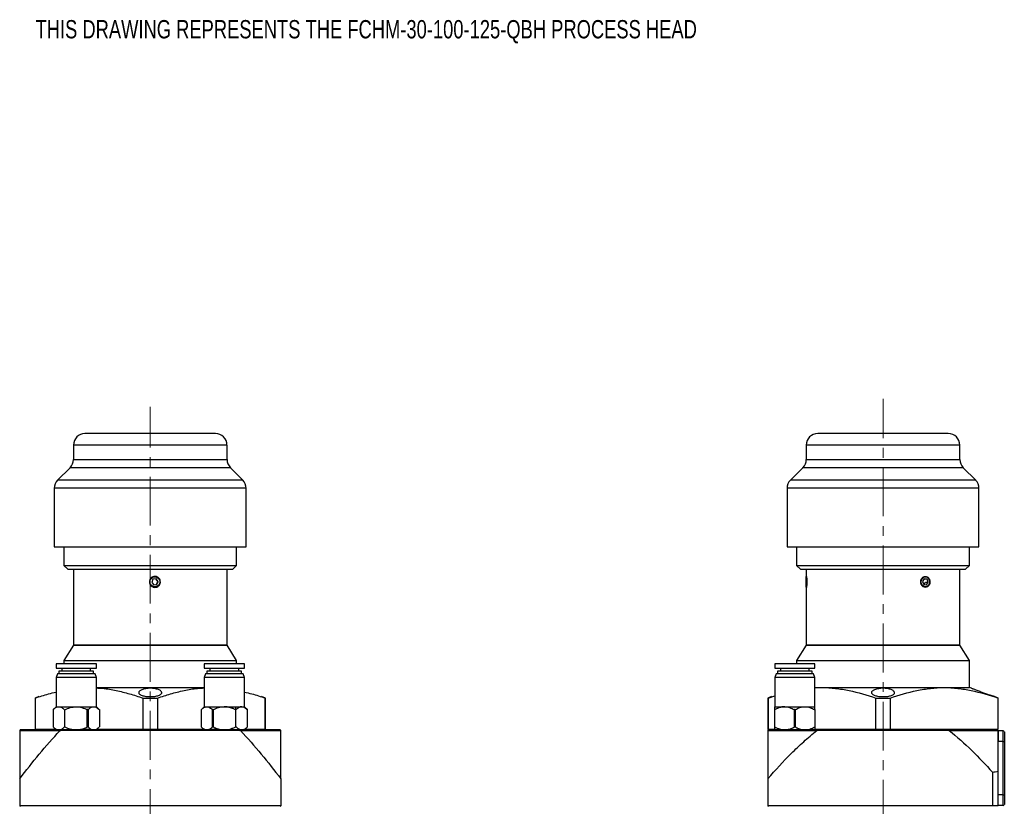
# Model space of a CAD drawing. Header units: inches. Extents: x 2.7 to 30.9, y 2.6 to 27.9.
# Tile 4 of 20: x 3.9 to 14, y 18.6 to 26.7. Entities that reach past the tile are written whole.
import ezdxf

# ---------------------------------------------------------------- set-up
doc = ezdxf.new("R2010")
doc.units = ezdxf.units.IN
doc.header["$MEASUREMENT"] = 0
doc.linetypes.add('CENTERX2', pattern=[0.8, 0.5, -0.1, 0.1, -0.1])
doc.styles.add('SLDTEXTSTYLE0', font='TXT', dxfattribs={"width": 0.75})

msp = doc.modelspace()

# ---------------------------------------------------------------- linework, layer by layer
at = {"color": 7, "linetype": 'CENTERX2', "lineweight": 18}
for p, q in [((12.74, 8.764), (12.74, 22.766)), ((5.226, 8.669), (5.226, 22.687))]:
    msp.add_line(p, q, dxfattribs=at)
at = {"color": 7, "linetype": 'Continuous', "lineweight": 25}
for p, q in [((4.439, 22.293), (4.439, 22.145)), ((6.014, 22.145), (6.014, 22.293)), ((11.953, 22.293), (11.953, 22.145)), ((13.527, 22.145), (13.527, 22.293)), ((4.404, 22.062), (4.276, 21.934)), ((6.176, 21.934), (6.048, 22.062)), ((11.918, 22.062), (11.79, 21.934)), ((13.69, 21.934), (13.562, 22.062)), ((4.242, 21.851), (4.242, 21.25)), ((6.21, 21.25), (6.21, 21.851)), ((11.756, 21.851), (11.756, 21.25)), ((13.724, 21.25), (13.724, 21.851)), ((4.242, 21.25), (5.226, 21.25)), ((4.34, 21.25), (4.34, 21.061)), ((5.226, 21.25), (6.21, 21.25)), ((6.112, 21.061), (6.112, 21.25)), ((11.756, 21.25), (13.724, 21.25)), ((11.854, 21.25), (11.854, 21.061)), ((13.626, 21.061), (13.626, 21.25)), ((4.34, 21.061), (4.38, 21.022)), ((4.34, 21.061), (5.226, 21.061)), ((4.38, 21.022), (6.073, 21.022)), ((4.439, 21.022), (4.439, 20.246)), ((5.226, 21.061), (6.112, 21.061)), ((6.014, 20.246), (6.014, 21.022)), ((6.073, 21.022), (6.112, 21.061)), ((11.854, 21.061), (11.894, 21.022)), ((11.854, 21.061), (13.626, 21.061)), ((11.894, 21.022), (13.586, 21.022)), ((11.953, 21.022), (11.953, 20.937)), ((13.527, 20.246), (13.527, 21.022)), ((13.586, 21.022), (13.626, 21.061)), ((5.253, 20.918), (5.241, 20.887)), ((5.287, 20.923), (5.253, 20.918)), ((5.305, 20.897), (5.284, 20.923)), ((5.308, 20.897), (5.287, 20.923)), ((11.953, 20.918), (11.952, 20.887)), ((11.955, 20.923), (11.953, 20.918)), ((11.953, 20.918), (11.955, 20.918)), ((11.956, 20.897), (11.955, 20.923)), ((13.163, 20.923), (13.146, 20.895)), ((13.165, 20.919), (13.161, 20.92)), ((13.191, 20.919), (13.163, 20.923)), ((13.191, 20.919), (13.165, 20.919)), ((13.203, 20.888), (13.191, 20.919)), ((5.241, 20.887), (5.262, 20.86)), ((5.261, 20.86), (5.292, 20.865)), ((5.262, 20.86), (5.295, 20.865)), ((5.292, 20.865), (5.305, 20.897)), ((5.295, 20.865), (5.292, 20.865)), ((5.295, 20.865), (5.308, 20.897)), ((5.308, 20.897), (5.305, 20.897)), ((11.952, 20.887), (11.953, 20.86)), ((11.952, 20.887), (11.956, 20.887)), ((11.953, 20.86), (11.955, 20.865)), ((11.953, 20.847), (11.953, 20.246)), ((11.955, 20.865), (11.956, 20.897)), ((13.146, 20.895), (13.158, 20.864)), ((13.158, 20.864), (13.186, 20.861)), ((13.162, 20.864), (13.177, 20.888)), ((13.177, 20.888), (13.203, 20.888)), ((13.186, 20.861), (13.203, 20.888)), ((4.439, 20.242), (4.34, 20.085)), ((4.439, 20.246), (4.443, 20.242)), ((4.439, 20.246), (5.226, 20.246)), ((4.439, 20.242), (5.226, 20.242)), ((5.226, 20.246), (6.014, 20.246)), ((5.226, 20.242), (6.014, 20.242)), ((6.01, 20.242), (6.014, 20.246)), ((6.112, 20.085), (6.014, 20.242)), ((11.953, 20.242), (11.854, 20.085)), ((11.953, 20.246), (11.957, 20.242)), ((11.953, 20.246), (13.527, 20.246)), ((11.953, 20.242), (13.527, 20.242)), ((13.523, 20.242), (13.527, 20.246)), ((13.626, 20.085), (13.527, 20.242)), ((4.26, 20.051), (4.26, 20.007)), ((4.467, 20.051), (4.26, 20.051)), ((4.26, 20.007), (4.467, 20.007)), ((4.319, 20.007), (4.319, 19.977)), ((4.34, 20.085), (4.34, 20.051)), ((4.34, 20.085), (5.853, 20.085)), ((4.674, 20.051), (4.467, 20.051)), ((4.467, 20.007), (4.674, 20.007)), ((4.615, 19.977), (4.615, 20.007)), ((4.674, 20.007), (4.674, 20.051)), ((5.779, 20.051), (5.779, 20.007)), ((5.985, 20.051), (5.779, 20.051)), ((5.779, 20.007), (5.985, 20.007)), ((5.838, 20.007), (5.838, 19.977)), ((5.853, 20.085), (6.112, 20.085)), ((6.192, 20.051), (5.985, 20.051)), ((5.985, 20.007), (6.192, 20.007)), ((6.112, 20.051), (6.112, 20.085)), ((6.133, 19.977), (6.133, 20.007)), ((6.192, 20.007), (6.192, 20.051)), ((11.629, 20.051), (11.629, 20.007)), ((12.042, 20.051), (11.629, 20.051)), ((11.629, 20.007), (12.042, 20.007)), ((11.688, 20.007), (11.688, 19.977)), ((11.854, 20.085), (11.854, 20.051)), ((11.854, 20.085), (12.114, 20.085)), ((11.983, 19.977), (11.983, 20.007)), ((12.042, 20.007), (12.042, 20.051)), ((12.114, 20.085), (13.626, 20.085)), ((13.626, 19.809), (13.626, 20.085)), ((4.274, 19.948), (4.26, 19.913)), ((4.26, 19.913), (4.26, 19.612)), ((4.467, 19.913), (4.26, 19.913)), ((4.467, 19.948), (4.274, 19.948)), ((4.29, 19.977), (4.29, 19.948)), ((4.467, 19.977), (4.29, 19.977)), ((4.644, 19.977), (4.467, 19.977)), ((4.66, 19.948), (4.467, 19.948)), ((4.674, 19.913), (4.467, 19.913)), ((4.644, 19.948), (4.644, 19.977)), ((4.674, 19.913), (4.66, 19.948)), ((4.674, 19.612), (4.674, 19.913)), ((5.793, 19.948), (5.779, 19.913)), ((5.779, 19.913), (5.779, 19.612)), ((5.985, 19.913), (5.779, 19.913)), ((5.985, 19.948), (5.793, 19.948)), ((5.808, 19.977), (5.808, 19.948)), ((5.985, 19.977), (5.808, 19.977)), ((6.163, 19.977), (5.985, 19.977)), ((6.178, 19.948), (5.985, 19.948)), ((6.192, 19.913), (5.985, 19.913)), ((6.163, 19.948), (6.163, 19.977)), ((6.192, 19.913), (6.178, 19.948)), ((6.192, 19.612), (6.192, 19.913)), ((11.643, 19.948), (11.629, 19.913)), ((11.629, 19.913), (11.629, 19.612)), ((12.042, 19.913), (11.629, 19.913)), ((12.028, 19.948), (11.643, 19.948)), ((11.658, 19.977), (11.658, 19.948)), ((12.012, 19.977), (11.658, 19.977)), ((12.012, 19.948), (12.012, 19.977)), ((12.042, 19.913), (12.028, 19.948)), ((12.042, 19.612), (12.042, 19.913)), ((4.674, 19.809), (5.779, 19.809)), ((12.042, 19.805), (12.114, 19.809)), ((12.042, 19.809), (12.114, 19.809)), ((12.114, 19.809), (13.366, 19.809)), ((13.366, 19.809), (13.626, 19.809)), ((13.646, 19.802), (13.626, 19.809)), ((4.084, 19.716), (4.045, 19.702)), ((4.045, 19.702), (4.045, 19.384)), ((4.045, 19.702), (4.047, 19.702)), ((4.047, 19.702), (4.047, 19.384)), ((5.152, 19.384), (5.152, 19.702)), ((5.152, 19.702), (5.3, 19.702)), ((5.3, 19.702), (5.3, 19.384)), ((6.407, 19.702), (6.368, 19.716)), ((6.405, 19.384), (6.405, 19.702)), ((6.405, 19.702), (6.407, 19.702)), ((6.407, 19.384), (6.407, 19.702)), ((11.598, 19.716), (11.559, 19.702)), ((11.559, 19.702), (11.559, 19.384)), ((11.559, 19.702), (11.561, 19.702)), ((11.561, 19.702), (11.629, 19.723)), ((11.561, 19.702), (11.561, 19.384)), ((12.666, 19.384), (12.666, 19.702)), ((12.666, 19.702), (12.814, 19.702)), ((12.814, 19.702), (12.814, 19.384)), ((13.921, 19.702), (13.882, 19.716)), ((13.919, 19.384), (13.919, 19.702)), ((13.919, 19.702), (13.921, 19.702)), ((13.921, 19.384), (13.921, 19.702)), ((4.26, 19.612), (4.231, 19.583)), ((4.26, 19.612), (4.288, 19.612)), ((4.288, 19.612), (4.467, 19.612)), ((4.467, 19.612), (4.646, 19.612)), ((4.646, 19.612), (4.674, 19.612)), ((4.706, 19.58), (4.674, 19.612)), ((5.779, 19.612), (5.747, 19.58)), ((5.779, 19.612), (5.806, 19.612)), ((5.806, 19.612), (5.985, 19.612)), ((5.985, 19.612), (6.164, 19.612)), ((6.103, 19.584), (6.103, 19.612)), ((6.164, 19.612), (6.192, 19.612)), ((6.222, 19.583), (6.192, 19.612)), ((11.629, 19.612), (11.732, 19.612)), ((11.732, 19.612), (11.939, 19.612)), ((11.939, 19.612), (12.042, 19.612)), ((4.231, 19.583), (4.231, 19.405)), ((4.231, 19.583), (4.231, 19.405)), ((4.231, 19.583), (4.231, 19.583)), ((4.348, 19.583), (4.348, 19.405)), ((4.581, 19.405), (4.581, 19.583)), ((4.589, 19.583), (4.581, 19.583)), ((4.589, 19.583), (4.589, 19.405)), ((4.706, 19.583), (4.706, 19.405)), ((5.747, 19.583), (5.747, 19.405)), ((5.871, 19.583), (5.864, 19.583)), ((5.864, 19.405), (5.864, 19.583)), ((5.871, 19.583), (5.871, 19.405)), ((6.105, 19.405), (6.105, 19.583)), ((6.222, 19.405), (6.222, 19.583)), ((6.222, 19.405), (6.222, 19.583)), ((6.222, 19.583), (6.222, 19.583)), ((11.629, 19.405), (11.629, 19.583)), ((11.84, 19.583), (11.831, 19.583)), ((11.831, 19.405), (11.831, 19.583)), ((11.84, 19.583), (11.84, 19.405)), ((12.042, 19.583), (12.042, 19.405)), ((4.231, 19.405), (4.231, 19.405)), ((4.345, 19.405), (4.342, 19.403)), ((4.581, 19.405), (4.589, 19.405)), ((5.747, 19.408), (5.779, 19.376)), ((5.864, 19.405), (5.871, 19.405)), ((6.222, 19.405), (6.222, 19.405)), ((11.831, 19.405), (11.84, 19.405)), ((3.889, 19.369), (4.3, 19.369)), ((4.333, 19.376), (3.895, 19.376)), ((4.045, 19.384), (4.047, 19.384)), ((4.047, 19.384), (4.26, 19.384)), ((4.301, 19.368), (4.3, 19.369)), ((6.152, 19.368), (4.301, 19.368)), ((6.119, 19.376), (4.333, 19.376)), ((4.523, 19.384), (4.618, 19.384)), ((4.674, 19.384), (5.15, 19.384)), ((5.152, 19.384), (5.3, 19.384)), ((5.156, 19.376), (5.297, 19.376)), ((5.302, 19.384), (5.771, 19.384)), ((5.835, 19.384), (5.929, 19.384)), ((6.557, 19.376), (6.119, 19.376)), ((6.152, 19.369), (6.564, 19.369)), ((6.193, 19.384), (6.405, 19.384)), ((6.405, 19.384), (6.407, 19.384)), ((6.565, 19.368), (6.564, 19.369)), ((11.559, 19.384), (11.561, 19.384)), ((11.56, 19.383), (11.567, 19.376)), ((11.56, 19.369), (12.061, 19.369)), ((11.563, 19.384), (11.629, 19.384)), ((12.105, 19.376), (11.567, 19.376)), ((12.042, 19.384), (12.666, 19.384)), ((12.062, 19.368), (12.061, 19.369)), ((13.418, 19.368), (12.062, 19.368)), ((13.375, 19.376), (12.105, 19.376)), ((12.666, 19.384), (12.814, 19.384)), ((12.814, 19.384), (13.919, 19.384)), ((13.913, 19.376), (13.375, 19.376)), ((13.419, 19.369), (13.92, 19.369)), ((13.919, 19.384), (13.921, 19.384)), ((13.921, 19.367), (13.921, 19.258)), ((13.971, 19.367), (13.921, 19.367)), ((13.971, 19.258), (13.971, 19.367)), ((13.984, 19.354), (13.984, 19.258)), ((13.971, 19.258), (13.921, 19.258)), ((13.971, 18.709), (13.971, 19.258)), ((13.971, 19.258), (13.984, 19.258)), ((13.984, 19.258), (13.984, 18.709)), ((13.862, 18.942), (13.862, 18.596)), ((13.921, 18.596), (13.921, 18.951)), ((3.888, 18.875), (3.888, 18.596)), ((6.565, 18.875), (6.565, 18.596)), ((11.559, 18.875), (11.559, 18.596)), ((13.971, 18.709), (13.921, 18.709)), ((13.971, 18.6), (13.971, 18.709)), ((13.971, 18.709), (13.984, 18.709)), ((13.984, 18.709), (13.984, 18.612)), ((3.895, 18.589), (3.888, 18.596)), ((6.565, 18.596), (3.888, 18.596)), ((6.557, 18.589), (6.565, 18.596)), ((13.862, 18.596), (11.559, 18.596)), ((11.567, 18.589), (11.559, 18.596)), ((13.919, 18.596), (13.864, 18.596)), ((13.971, 18.6), (13.921, 18.6))]:
    msp.add_line(p, q, dxfattribs=at)
at = {"color": 8, "linetype": 'Continuous', "lineweight": 25}
for p, q in [((6.014, 22.293), (4.439, 22.293)), ((13.527, 22.293), (11.953, 22.293)), ((4.439, 22.145), (6.014, 22.145)), ((11.953, 22.145), (13.527, 22.145)), ((5.226, 22.062), (4.404, 22.062)), ((6.048, 22.062), (5.226, 22.062)), ((13.562, 22.062), (11.918, 22.062)), ((5.226, 21.934), (4.276, 21.934)), ((6.176, 21.934), (5.226, 21.934)), ((13.69, 21.934), (11.79, 21.934)), ((5.226, 21.851), (4.242, 21.851)), ((6.21, 21.851), (5.226, 21.851)), ((13.724, 21.851), (11.756, 21.851))]:
    msp.add_line(p, q, dxfattribs=at)
at = {"color": 7, "linetype": 'Continuous', "lineweight": 25, "flags": 128}
for points in [[(11.951, 20.892), (11.951, 20.911), (11.952, 20.928), (11.953, 20.939), (11.954, 20.943), (11.955, 20.939), (11.956, 20.928), (11.957, 20.911), (11.957, 20.892), (11.957, 20.872), (11.956, 20.856), (11.955, 20.844), (11.954, 20.841), (11.953, 20.844), (11.952, 20.856), (11.951, 20.872), (11.951, 20.892)], [(13.132, 20.892), (13.135, 20.911), (13.144, 20.928), (13.158, 20.939), (13.175, 20.943), (13.191, 20.939), (13.205, 20.928), (13.214, 20.911), (13.217, 20.892), (13.214, 20.872), (13.205, 20.856), (13.191, 20.844), (13.175, 20.841), (13.158, 20.844), (13.144, 20.856), (13.135, 20.872), (13.132, 20.892)]]:
    msp.add_lwpolyline(points, dxfattribs=at)
at = {"color": 7, "linetype": 'Continuous', "lineweight": 25}
msp.add_circle((5.274, 20.892), 0.0511, dxfattribs=at)
for centre, radius, start, end in [((4.557, 22.293), 0.118, 90, 180), ((5.895, 22.293), 0.118, 0, 90), ((12.071, 22.293), 0.118, 90, 180), ((13.409, 22.293), 0.118, 0, 90), ((4.321, 22.145), 0.118, 315, 0), ((6.132, 22.145), 0.118, 180, 225), ((11.835, 22.145), 0.118, 315, 0), ((13.646, 22.145), 0.118, 180, 225), ((4.36, 21.851), 0.118, 135, 180), ((6.092, 21.851), 0.118, 0, 45), ((11.874, 21.851), 0.118, 135, 180), ((13.606, 21.851), 0.118, 0, 45), ((13.154, 20.892), 0.0659, 319.8385, 46.0501), ((13.971, 19.354), 0.0125, 0, 90), ((13.971, 18.612), 0.0125, 270, 0)]:
    msp.add_arc(centre, radius, start, end, dxfattribs=at)
for points, knots in [([(5.226, 22.411), (5.049, 22.411), (4.878, 22.411), (4.627, 22.411), (4.557, 22.411), (4.557, 22.411)], [0, 0, 0, 0, 0.5, 0.5, 1, 1, 1, 1]), ([(5.895, 22.411), (5.895, 22.411), (5.825, 22.411), (5.574, 22.411), (5.404, 22.411), (5.226, 22.411)], [0, 0, 0, 0, 0.5, 0.5, 1, 1, 1, 1]), ([(13.409, 22.411), (13.409, 22.411), (13.339, 22.411), (13.088, 22.411), (12.918, 22.411), (12.563, 22.411), (12.392, 22.411), (12.141, 22.411), (12.071, 22.411), (12.071, 22.411)], [0, 0, 0, 0, 0.25, 0.25, 0.5, 0.5, 0.75, 0.75, 1, 1, 1, 1]), ([(5.329, 20.88), (5.328, 20.876), (5.327, 20.872), (5.324, 20.866), (5.322, 20.862), (5.318, 20.856), (5.316, 20.854), (5.31, 20.849), (5.308, 20.846), (5.298, 20.84), (5.291, 20.838), (5.277, 20.835), (5.269, 20.835), (5.259, 20.838), (5.255, 20.839), (5.248, 20.842), (5.245, 20.844), (5.239, 20.848), (5.236, 20.85), (5.231, 20.855), (5.229, 20.858), (5.223, 20.868), (5.22, 20.875), (5.217, 20.889), (5.217, 20.897), (5.22, 20.907), (5.221, 20.911), (5.224, 20.918), (5.226, 20.921), (5.23, 20.927), (5.232, 20.93), (5.238, 20.935), (5.241, 20.937), (5.25, 20.943), (5.257, 20.946), (5.272, 20.948), (5.279, 20.948), (5.29, 20.946), (5.293, 20.945), (5.3, 20.942), (5.303, 20.94), (5.309, 20.936), (5.312, 20.933), (5.317, 20.928), (5.32, 20.925), (5.326, 20.916), (5.328, 20.909), (5.331, 20.894), (5.331, 20.887), (5.329, 20.88)], [0, 0, 0, 0, 0.03125, 0.03125, 0.0625, 0.0625, 0.09375, 0.09375, 0.125, 0.125, 0.1875, 0.1875, 0.25, 0.25, 0.28125, 0.28125, 0.3125, 0.3125, 0.34375, 0.34375, 0.375, 0.375, 0.4375, 0.4375, 0.5, 0.5, 0.53125, 0.53125, 0.5625, 0.5625, 0.59375, 0.59375, 0.625, 0.625, 0.6875, 0.6875, 0.75, 0.75, 0.78125, 0.78125, 0.8125, 0.8125, 0.84375, 0.84375, 0.875, 0.875, 0.9375, 0.9375, 1, 1, 1, 1]), ([(11.953, 20.941), (11.953, 20.942), (11.953, 20.947), (11.954, 20.949), (11.955, 20.946), (11.957, 20.936), (11.959, 20.922), (11.96, 20.904), (11.96, 20.889), (11.959, 20.881), (11.959, 20.88)], [0, 0, 0, 0, 0.059698, 0.209445, 0.359719, 0.510036, 0.659831, 0.80846, 0.955569, 1, 1, 1, 1]), ([(13.126, 20.892), (13.126, 20.893), (13.126, 20.896), (13.127, 20.901), (13.128, 20.905), (13.129, 20.909), (13.131, 20.915), (13.134, 20.923), (13.14, 20.932), (13.148, 20.939), (13.159, 20.946), (13.175, 20.949), (13.19, 20.946), (13.201, 20.939), (13.208, 20.932), (13.213, 20.923), (13.217, 20.914), (13.219, 20.906), (13.22, 20.899), (13.221, 20.894), (13.221, 20.892)], [0, 0, 0, 0, 0.025074, 0.049923, 0.074704, 0.099577, 0.1247, 0.187042, 0.249542, 0.312147, 0.374872, 0.500007, 0.625174, 0.687887, 0.750525, 0.813002, 0.875367, 0.917059, 0.958357, 1, 1, 1, 1]), ([(11.959, 20.88), (11.959, 20.874), (11.959, 20.862), (11.957, 20.847), (11.955, 20.838), (11.954, 20.835), (11.953, 20.837), (11.953, 20.842), (11.953, 20.843)], [0, 0, 0, 0, 0.179613, 0.359174, 0.540909, 0.724128, 0.908028, 1, 1, 1, 1]), ([(13.221, 20.892), (13.221, 20.89), (13.221, 20.887), (13.22, 20.883), (13.219, 20.879), (13.219, 20.874), (13.217, 20.868), (13.213, 20.86), (13.208, 20.852), (13.201, 20.845), (13.19, 20.838), (13.175, 20.834), (13.159, 20.838), (13.148, 20.845), (13.14, 20.852), (13.134, 20.86), (13.13, 20.869), (13.128, 20.877), (13.127, 20.884), (13.126, 20.889), (13.126, 20.892)], [0, 0, 0, 0, 0.025103, 0.049962, 0.074734, 0.09958, 0.124655, 0.18703, 0.249563, 0.312193, 0.374946, 0.499914, 0.624822, 0.687459, 0.750019, 0.812473, 0.874813, 0.916637, 0.958117, 1, 1, 1, 1]), ([(4.674, 19.805), (4.695, 19.804), (4.763, 19.801), (4.877, 19.78), (5.015, 19.747), (5.106, 19.717), (5.152, 19.702)], [0, 0, 0, 0, 0.132561, 0.41918, 0.709263, 1, 1, 1, 1]), ([(5.31, 19.788), (5.315, 19.786), (5.32, 19.783), (5.328, 19.779), (5.332, 19.776), (5.338, 19.771), (5.34, 19.768), (5.343, 19.763), (5.344, 19.76), (5.344, 19.754), (5.344, 19.752), (5.341, 19.747), (5.339, 19.744), (5.334, 19.739), (5.33, 19.737), (5.322, 19.732), (5.318, 19.73), (5.307, 19.726), (5.301, 19.725), (5.288, 19.722), (5.281, 19.72), (5.267, 19.718), (5.26, 19.717), (5.244, 19.716), (5.236, 19.716), (5.22, 19.716), (5.212, 19.716), (5.196, 19.717), (5.189, 19.718), (5.167, 19.721), (5.153, 19.724), (5.137, 19.729), (5.132, 19.731), (5.124, 19.736), (5.12, 19.738), (5.114, 19.743), (5.112, 19.745), (5.109, 19.751), (5.108, 19.753), (5.108, 19.759), (5.109, 19.761), (5.111, 19.767), (5.113, 19.77), (5.119, 19.775), (5.122, 19.777), (5.13, 19.782), (5.135, 19.785), (5.146, 19.789), (5.151, 19.791), (5.164, 19.795), (5.171, 19.796), (5.185, 19.799), (5.193, 19.8), (5.208, 19.801), (5.216, 19.802), (5.232, 19.802), (5.24, 19.802), (5.256, 19.8), (5.264, 19.799), (5.278, 19.797), (5.285, 19.796), (5.298, 19.792), (5.304, 19.79), (5.31, 19.788)], [0, 0, 0, 0, 0.03125, 0.03125, 0.0625, 0.0625, 0.09375, 0.09375, 0.125, 0.125, 0.15625, 0.15625, 0.1875, 0.1875, 0.21875, 0.21875, 0.25, 0.25, 0.28125, 0.28125, 0.3125, 0.3125, 0.34375, 0.34375, 0.375, 0.375, 0.40625, 0.40625, 0.4375, 0.4375, 0.5, 0.5, 0.53125, 0.53125, 0.5625, 0.5625, 0.59375, 0.59375, 0.625, 0.625, 0.65625, 0.65625, 0.6875, 0.6875, 0.71875, 0.71875, 0.75, 0.75, 0.78125, 0.78125, 0.8125, 0.8125, 0.84375, 0.84375, 0.875, 0.875, 0.90625, 0.90625, 0.9375, 0.9375, 0.96875, 0.96875, 1, 1, 1, 1]), ([(5.3, 19.702), (5.345, 19.716), (5.435, 19.746), (5.573, 19.78), (5.687, 19.801), (5.756, 19.804), (5.779, 19.805)], [0, 0, 0, 0, 0.286089, 0.572678, 0.861809, 1, 1, 1, 1]), ([(12.114, 19.809), (12.161, 19.809), (12.207, 19.806), (12.3, 19.796), (12.346, 19.788), (12.484, 19.759), (12.575, 19.732), (12.666, 19.702)], [0, 0, 0, 0, 0.25, 0.25, 0.5, 0.5, 1, 1, 1, 1]), ([(12.824, 19.788), (12.829, 19.786), (12.834, 19.783), (12.842, 19.779), (12.846, 19.776), (12.852, 19.771), (12.854, 19.768), (12.857, 19.763), (12.858, 19.76), (12.858, 19.754), (12.858, 19.752), (12.855, 19.747), (12.853, 19.744), (12.848, 19.739), (12.844, 19.737), (12.836, 19.732), (12.831, 19.73), (12.821, 19.726), (12.815, 19.725), (12.802, 19.722), (12.795, 19.72), (12.781, 19.718), (12.773, 19.717), (12.758, 19.716), (12.75, 19.716), (12.734, 19.716), (12.726, 19.716), (12.71, 19.717), (12.703, 19.718), (12.681, 19.721), (12.667, 19.724), (12.651, 19.729), (12.646, 19.731), (12.637, 19.736), (12.634, 19.738), (12.628, 19.743), (12.626, 19.745), (12.623, 19.751), (12.622, 19.753), (12.622, 19.759), (12.622, 19.761), (12.625, 19.767), (12.627, 19.77), (12.633, 19.775), (12.636, 19.777), (12.644, 19.782), (12.649, 19.785), (12.659, 19.789), (12.665, 19.791), (12.678, 19.795), (12.685, 19.796), (12.699, 19.799), (12.707, 19.8), (12.722, 19.801), (12.73, 19.802), (12.746, 19.802), (12.754, 19.802), (12.77, 19.8), (12.777, 19.799), (12.792, 19.797), (12.799, 19.796), (12.812, 19.792), (12.818, 19.79), (12.824, 19.788)], [0, 0, 0, 0, 0.03125, 0.03125, 0.0625, 0.0625, 0.09375, 0.09375, 0.125, 0.125, 0.15625, 0.15625, 0.1875, 0.1875, 0.21875, 0.21875, 0.25, 0.25, 0.28125, 0.28125, 0.3125, 0.3125, 0.34375, 0.34375, 0.375, 0.375, 0.40625, 0.40625, 0.4375, 0.4375, 0.5, 0.5, 0.53125, 0.53125, 0.5625, 0.5625, 0.59375, 0.59375, 0.625, 0.625, 0.65625, 0.65625, 0.6875, 0.6875, 0.71875, 0.71875, 0.75, 0.75, 0.78125, 0.78125, 0.8125, 0.8125, 0.84375, 0.84375, 0.875, 0.875, 0.90625, 0.90625, 0.9375, 0.9375, 0.96875, 0.96875, 1, 1, 1, 1]), ([(12.814, 19.702), (12.905, 19.732), (12.996, 19.759), (13.134, 19.788), (13.18, 19.796), (13.273, 19.806), (13.319, 19.809), (13.366, 19.809)], [0, 0, 0, 0, 0.5, 0.5, 0.75, 0.75, 1, 1, 1, 1]), ([(13.366, 19.809), (13.413, 19.809), (13.46, 19.806), (13.553, 19.796), (13.599, 19.788), (13.737, 19.759), (13.828, 19.732), (13.919, 19.702)], [0, 0, 0, 0, 0.25, 0.25, 0.5, 0.5, 1, 1, 1, 1]), ([(13.881, 19.716), (13.881, 19.716), (13.882, 19.716), (13.879, 19.717), (13.873, 19.719), (13.864, 19.722), (13.855, 19.725), (13.844, 19.728), (13.832, 19.732), (13.814, 19.738), (13.795, 19.745), (13.775, 19.752), (13.755, 19.76), (13.734, 19.767), (13.714, 19.775), (13.696, 19.782), (13.679, 19.788), (13.666, 19.794), (13.655, 19.798), (13.649, 19.8), (13.646, 19.802), (13.646, 19.802), (13.646, 19.802)], [0, 0, 0, 0, 0.027446, 0.076291, 0.126536, 0.175756, 0.226315, 0.244597, 0.299223, 0.355485, 0.410091, 0.466171, 0.52282, 0.581036, 0.638982, 0.698659, 0.755593, 0.814378, 0.867987, 0.923399, 0.973136, 1, 1, 1, 1]), ([(4.047, 19.702), (4.092, 19.717), (4.163, 19.74), (4.234, 19.757), (4.26, 19.763)], [0, 0, 0, 0, 0.638175, 1, 1, 1, 1]), ([(6.192, 19.763), (6.217, 19.757), (6.289, 19.741), (6.359, 19.717), (6.405, 19.702)], [0, 0, 0, 0, 0.351433, 1, 1, 1, 1]), ([(4.231, 19.583), (4.24, 19.591), (4.249, 19.599), (4.263, 19.607), (4.268, 19.609), (4.278, 19.611), (4.283, 19.612), (4.288, 19.612)], [0, 0, 0, 0, 0.5, 0.5, 0.75, 0.75, 1, 1, 1, 1]), ([(4.288, 19.612), (4.298, 19.612), (4.308, 19.609), (4.323, 19.601), (4.328, 19.597), (4.337, 19.59), (4.342, 19.586), (4.347, 19.581)], [0, 0, 0, 0, 0.5, 0.5, 0.75, 0.75, 1, 1, 1, 1]), ([(4.35, 19.581), (4.368, 19.59), (4.387, 19.598), (4.416, 19.606), (4.426, 19.608), (4.446, 19.611), (4.457, 19.612), (4.467, 19.612)], [0, 0, 0, 0, 0.5, 0.5, 0.75, 0.75, 1, 1, 1, 1]), ([(4.467, 19.612), (4.487, 19.612), (4.506, 19.609), (4.535, 19.601), (4.545, 19.598), (4.563, 19.591), (4.572, 19.587), (4.581, 19.583)], [0, 0, 0, 0, 0.5, 0.5, 0.75, 0.75, 1, 1, 1, 1]), ([(4.589, 19.583), (4.598, 19.591), (4.607, 19.599), (4.621, 19.607), (4.626, 19.609), (4.636, 19.611), (4.641, 19.612), (4.646, 19.612)], [0, 0, 0, 0, 0.5, 0.5, 0.75, 0.75, 1, 1, 1, 1]), ([(4.646, 19.612), (4.656, 19.612), (4.666, 19.609), (4.681, 19.601), (4.686, 19.597), (4.695, 19.59), (4.7, 19.586), (4.705, 19.581)], [0, 0, 0, 0, 0.5, 0.5, 0.75, 0.75, 1, 1, 1, 1]), ([(5.748, 19.581), (5.757, 19.59), (5.766, 19.598), (5.781, 19.606), (5.786, 19.608), (5.796, 19.611), (5.801, 19.612), (5.806, 19.612)], [0, 0, 0, 0, 0.5, 0.5, 0.75, 0.75, 1, 1, 1, 1]), ([(5.806, 19.612), (5.816, 19.612), (5.826, 19.609), (5.84, 19.601), (5.845, 19.598), (5.854, 19.591), (5.859, 19.587), (5.864, 19.583)], [0, 0, 0, 0, 0.5, 0.5, 0.75, 0.75, 1, 1, 1, 1]), ([(5.871, 19.583), (5.889, 19.591), (5.907, 19.599), (5.936, 19.607), (5.946, 19.609), (5.965, 19.611), (5.975, 19.612), (5.985, 19.612)], [0, 0, 0, 0, 0.5, 0.5, 0.75, 0.75, 1, 1, 1, 1]), ([(6.1, 19.583), (6.096, 19.584), (6.088, 19.588), (6.077, 19.593), (6.066, 19.597), (6.055, 19.601), (6.043, 19.604), (6.029, 19.608), (6.015, 19.61), (6, 19.612), (5.99, 19.612), (5.985, 19.612)], [0, 0, 0, 0, 0.106757, 0.210049, 0.309997, 0.406735, 0.500412, 0.629103, 0.754897, 0.878338, 1, 1, 1, 1]), ([(6.164, 19.612), (6.163, 19.612), (6.16, 19.612), (6.156, 19.612), (6.152, 19.611), (6.148, 19.61), (6.144, 19.608), (6.139, 19.606), (6.133, 19.603), (6.126, 19.598), (6.117, 19.591), (6.11, 19.586), (6.107, 19.583)], [0, 0, 0, 0, 0.069089, 0.138684, 0.208895, 0.279829, 0.351589, 0.424275, 0.497983, 0.656187, 0.823316, 1, 1, 1, 1]), ([(6.164, 19.612), (6.174, 19.612), (6.184, 19.609), (6.198, 19.601), (6.203, 19.598), (6.212, 19.591), (6.217, 19.587), (6.222, 19.583)], [0, 0, 0, 0, 0.5, 0.5, 0.75, 0.75, 1, 1, 1, 1]), ([(11.629, 19.583), (11.629, 19.584), (11.629, 19.588), (11.629, 19.593), (11.629, 19.597), (11.629, 19.601), (11.629, 19.604), (11.629, 19.608), (11.629, 19.61), (11.629, 19.612), (11.629, 19.612), (11.629, 19.612)], [0, 0, 0, 0, 0.106757, 0.210049, 0.309997, 0.406735, 0.500412, 0.629103, 0.754897, 0.878338, 1, 1, 1, 1]), ([(11.732, 19.612), (11.73, 19.612), (11.725, 19.612), (11.718, 19.612), (11.71, 19.611), (11.703, 19.61), (11.696, 19.608), (11.688, 19.606), (11.678, 19.603), (11.665, 19.598), (11.649, 19.591), (11.638, 19.586), (11.633, 19.583)], [0, 0, 0, 0, 0.069089, 0.138684, 0.208895, 0.279829, 0.351589, 0.424275, 0.497983, 0.656187, 0.823316, 1, 1, 1, 1]), ([(11.732, 19.612), (11.749, 19.612), (11.766, 19.609), (11.791, 19.601), (11.799, 19.598), (11.815, 19.591), (11.823, 19.587), (11.831, 19.583)], [0, 0, 0, 0, 0.5, 0.5, 0.75, 0.75, 1, 1, 1, 1]), ([(11.84, 19.583), (11.855, 19.591), (11.871, 19.599), (11.896, 19.607), (11.904, 19.609), (11.921, 19.611), (11.93, 19.612), (11.939, 19.612)], [0, 0, 0, 0, 0.5, 0.5, 0.75, 0.75, 1, 1, 1, 1]), ([(11.939, 19.612), (11.956, 19.612), (11.974, 19.609), (11.999, 19.601), (12.008, 19.597), (12.024, 19.59), (12.032, 19.586), (12.04, 19.581)], [0, 0, 0, 0, 0.5, 0.5, 0.75, 0.75, 1, 1, 1, 1]), ([(12.042, 19.581), (12.042, 19.59), (12.042, 19.598), (12.042, 19.606), (12.042, 19.608), (12.042, 19.611), (12.042, 19.612), (12.042, 19.612)], [0, 0, 0, 0, 0.5, 0.5, 0.75, 0.75, 1, 1, 1, 1]), ([(4.231, 19.405), (4.233, 19.404), (4.236, 19.4), (4.242, 19.395), (4.248, 19.391), (4.253, 19.387), (4.259, 19.384), (4.266, 19.38), (4.273, 19.378), (4.281, 19.376), (4.286, 19.376), (4.288, 19.376)], [0, 0, 0, 0, 0.107131, 0.210774, 0.311053, 0.408102, 0.502072, 0.630312, 0.755683, 0.878722, 1, 1, 1, 1]), ([(4.288, 19.376), (4.298, 19.376), (4.308, 19.379), (4.323, 19.387), (4.328, 19.391), (4.337, 19.398), (4.342, 19.402), (4.347, 19.407)], [0, 0, 0, 0, 0.5, 0.5, 0.75, 0.75, 1, 1, 1, 1]), ([(4.35, 19.407), (4.368, 19.398), (4.387, 19.39), (4.416, 19.382), (4.426, 19.38), (4.446, 19.377), (4.457, 19.376), (4.467, 19.376)], [0, 0, 0, 0, 0.5, 0.5, 0.75, 0.75, 1, 1, 1, 1]), ([(4.467, 19.376), (4.47, 19.376), (4.475, 19.376), (4.484, 19.377), (4.492, 19.377), (4.5, 19.379), (4.509, 19.38), (4.517, 19.382), (4.529, 19.385), (4.544, 19.39), (4.563, 19.397), (4.575, 19.403), (4.581, 19.405)], [0, 0, 0, 0, 0.069307, 0.139125, 0.209565, 0.280734, 0.352737, 0.425674, 0.499643, 0.657349, 0.823927, 1, 1, 1, 1]), ([(4.589, 19.405), (4.591, 19.404), (4.595, 19.4), (4.6, 19.395), (4.606, 19.391), (4.611, 19.387), (4.62, 19.382), (4.631, 19.377), (4.646, 19.375), (4.661, 19.377), (4.674, 19.383), (4.685, 19.39), (4.694, 19.397), (4.7, 19.403), (4.703, 19.405)], [0, 0, 0, 0, 0.053758, 0.105761, 0.156072, 0.204758, 0.251896, 0.379031, 0.501571, 0.624013, 0.751339, 0.829738, 0.912523, 1, 1, 1, 1]), ([(5.748, 19.407), (5.757, 19.398), (5.766, 19.39), (5.781, 19.382), (5.786, 19.38), (5.796, 19.377), (5.801, 19.376), (5.806, 19.376)], [0, 0, 0, 0, 0.5, 0.5, 0.75, 0.75, 1, 1, 1, 1]), ([(5.806, 19.376), (5.808, 19.376), (5.811, 19.376), (5.815, 19.377), (5.819, 19.377), (5.823, 19.379), (5.827, 19.38), (5.832, 19.382), (5.837, 19.385), (5.845, 19.39), (5.854, 19.397), (5.86, 19.403), (5.864, 19.405)], [0, 0, 0, 0, 0.069524, 0.139564, 0.210232, 0.281635, 0.35388, 0.427068, 0.501297, 0.658507, 0.824536, 1, 1, 1, 1]), ([(5.871, 19.405), (5.875, 19.404), (5.882, 19.4), (5.894, 19.395), (5.905, 19.391), (5.916, 19.387), (5.928, 19.384), (5.941, 19.38), (5.956, 19.378), (5.971, 19.376), (5.981, 19.376), (5.985, 19.376)], [0, 0, 0, 0, 0.106851, 0.21023, 0.310261, 0.407078, 0.500828, 0.629406, 0.755094, 0.878434, 1, 1, 1, 1]), ([(5.985, 19.376), (6.006, 19.376), (6.026, 19.379), (6.055, 19.387), (6.065, 19.391), (6.084, 19.398), (6.094, 19.402), (6.103, 19.407)], [0, 0, 0, 0, 0.5, 0.5, 0.75, 0.75, 1, 1, 1, 1]), ([(6.106, 19.407), (6.115, 19.398), (6.124, 19.39), (6.139, 19.382), (6.144, 19.38), (6.154, 19.377), (6.159, 19.376), (6.164, 19.376)], [0, 0, 0, 0, 0.5, 0.5, 0.75, 0.75, 1, 1, 1, 1]), ([(6.164, 19.376), (6.166, 19.376), (6.169, 19.376), (6.173, 19.377), (6.177, 19.377), (6.181, 19.379), (6.185, 19.38), (6.19, 19.382), (6.195, 19.385), (6.203, 19.39), (6.212, 19.397), (6.218, 19.403), (6.222, 19.405)], [0, 0, 0, 0, 0.069524, 0.139564, 0.210232, 0.281635, 0.35388, 0.427068, 0.501297, 0.658507, 0.824536, 1, 1, 1, 1]), ([(11.629, 19.376), (11.629, 19.376), (11.629, 19.379), (11.629, 19.387), (11.629, 19.391), (11.629, 19.398), (11.629, 19.402), (11.629, 19.407)], [0, 0, 0, 0, 0.5, 0.5, 0.75, 0.75, 1, 1, 1, 1]), ([(11.63, 19.407), (11.646, 19.398), (11.663, 19.39), (11.688, 19.382), (11.696, 19.38), (11.714, 19.377), (11.723, 19.376), (11.732, 19.376)], [0, 0, 0, 0, 0.5, 0.5, 0.75, 0.75, 1, 1, 1, 1]), ([(11.732, 19.376), (11.734, 19.376), (11.739, 19.376), (11.746, 19.377), (11.754, 19.377), (11.761, 19.379), (11.768, 19.38), (11.776, 19.382), (11.786, 19.385), (11.799, 19.39), (11.815, 19.397), (11.825, 19.403), (11.831, 19.405)], [0, 0, 0, 0, 0.069524, 0.139564, 0.210232, 0.281635, 0.35388, 0.427068, 0.501297, 0.658507, 0.824536, 1, 1, 1, 1]), ([(11.84, 19.405), (11.843, 19.404), (11.849, 19.4), (11.859, 19.395), (11.869, 19.391), (11.878, 19.387), (11.889, 19.384), (11.901, 19.38), (11.913, 19.378), (11.926, 19.376), (11.934, 19.376), (11.939, 19.376)], [0, 0, 0, 0, 0.107131, 0.210774, 0.311053, 0.408102, 0.502072, 0.630312, 0.755683, 0.878722, 1, 1, 1, 1]), ([(11.939, 19.376), (11.956, 19.376), (11.974, 19.379), (11.999, 19.387), (12.008, 19.391), (12.024, 19.398), (12.032, 19.402), (12.04, 19.407)], [0, 0, 0, 0, 0.5, 0.5, 0.75, 0.75, 1, 1, 1, 1]), ([(12.042, 19.407), (12.042, 19.398), (12.042, 19.39), (12.042, 19.382), (12.042, 19.38), (12.042, 19.377), (12.042, 19.376), (12.042, 19.376)], [0, 0, 0, 0, 0.5, 0.5, 0.75, 0.75, 1, 1, 1, 1]), ([(3.888, 19.368), (3.888, 19.332), (3.888, 19.294), (3.888, 19.215), (3.888, 19.175), (3.888, 19.05), (3.888, 18.964), (3.888, 18.875)], [0, 0, 0, 0, 0.25, 0.25, 0.5, 0.5, 1, 1, 1, 1]), ([(3.888, 18.875), (3.953, 18.96), (4.02, 19.044), (4.157, 19.209), (4.227, 19.29), (4.301, 19.368)], [0, 0, 0, 0, 0.5, 0.5, 1, 1, 1, 1]), ([(3.895, 19.376), (3.894, 19.375), (3.892, 19.373), (3.89, 19.37), (3.889, 19.369)], [0, 0, 0, 0, 0.497122, 1, 1, 1, 1]), ([(6.152, 19.368), (6.225, 19.29), (6.296, 19.209), (6.433, 19.044), (6.499, 18.96), (6.565, 18.875)], [0, 0, 0, 0, 0.5, 0.5, 1, 1, 1, 1]), ([(6.564, 19.369), (6.563, 19.37), (6.56, 19.373), (6.558, 19.375), (6.557, 19.376)], [0, 0, 0, 0, 0.502878, 1, 1, 1, 1]), ([(6.565, 18.875), (6.565, 18.964), (6.565, 19.05), (6.565, 19.175), (6.565, 19.215), (6.565, 19.294), (6.565, 19.332), (6.565, 19.368)], [0, 0, 0, 0, 0.5, 0.5, 0.75, 0.75, 1, 1, 1, 1]), ([(11.559, 18.875), (11.636, 18.964), (11.716, 19.05), (11.841, 19.175), (11.883, 19.215), (11.97, 19.294), (12.015, 19.332), (12.062, 19.368)], [0, 0, 0, 0, 0.5, 0.5, 0.75, 0.75, 1, 1, 1, 1]), ([(11.559, 19.368), (11.559, 19.29), (11.559, 19.209), (11.559, 19.044), (11.559, 18.96), (11.559, 18.875)], [0, 0, 0, 0, 0.5, 0.5, 1, 1, 1, 1]), ([(12.061, 19.369), (12.068, 19.37), (12.083, 19.373), (12.098, 19.375), (12.105, 19.376)], [0, 0, 0, 0, 0.502878, 1, 1, 1, 1]), ([(13.375, 19.376), (13.383, 19.375), (13.397, 19.373), (13.412, 19.37), (13.419, 19.369)], [0, 0, 0, 0, 0.497122, 1, 1, 1, 1]), ([(13.418, 19.368), (13.499, 19.305), (13.576, 19.236), (13.723, 19.093), (13.793, 19.018), (13.862, 18.942)], [0, 0, 0, 0, 0.5, 0.5, 1, 1, 1, 1]), ([(13.921, 18.951), (13.921, 19.023), (13.921, 19.094), (13.921, 19.233), (13.921, 19.301), (13.921, 19.368)], [0, 0, 0, 0, 0.5, 0.5, 1, 1, 1, 1])]:
    msp.add_open_spline(points, degree=3, knots=knots, dxfattribs=at)
for points in [[(3.889, 19.369), (3.888, 19.369), (3.888, 19.368), (3.888, 19.368)], [(4.3, 19.369), (4.311, 19.371), (4.322, 19.374), (4.333, 19.376)], [(6.119, 19.376), (6.13, 19.374), (6.141, 19.371), (6.152, 19.369)], [(6.152, 19.369), (6.152, 19.369), (6.152, 19.368), (6.152, 19.368)], [(11.56, 19.369), (11.56, 19.369), (11.559, 19.368), (11.559, 19.368)], [(11.567, 19.376), (11.565, 19.374), (11.562, 19.371), (11.56, 19.369)], [(13.419, 19.369), (13.419, 19.369), (13.419, 19.368), (13.418, 19.368)], [(13.92, 19.369), (13.918, 19.371), (13.916, 19.374), (13.913, 19.376)], [(13.921, 19.368), (13.921, 19.368), (13.92, 19.369), (13.92, 19.369)], [(13.862, 18.942), (13.882, 18.946), (13.901, 18.949), (13.921, 18.951)]]:
    msp.add_open_spline(points, degree=3, dxfattribs=at)

# ---------------------------------------------------------------- texts
at = {"color": 7, "linetype": 'Continuous', "lineweight": 0, "insert": (4.05, 26.648), "char_height": 0.1875, "attachment_point": 1, "style": 'SLDTEXTSTYLE0'}
msp.add_mtext('THIS DRAWING REPRESENTS THE FCHM-30-100-125-QBH PROCESS HEAD', dxfattribs=at)

doc.saveas('drawing.dxf')
